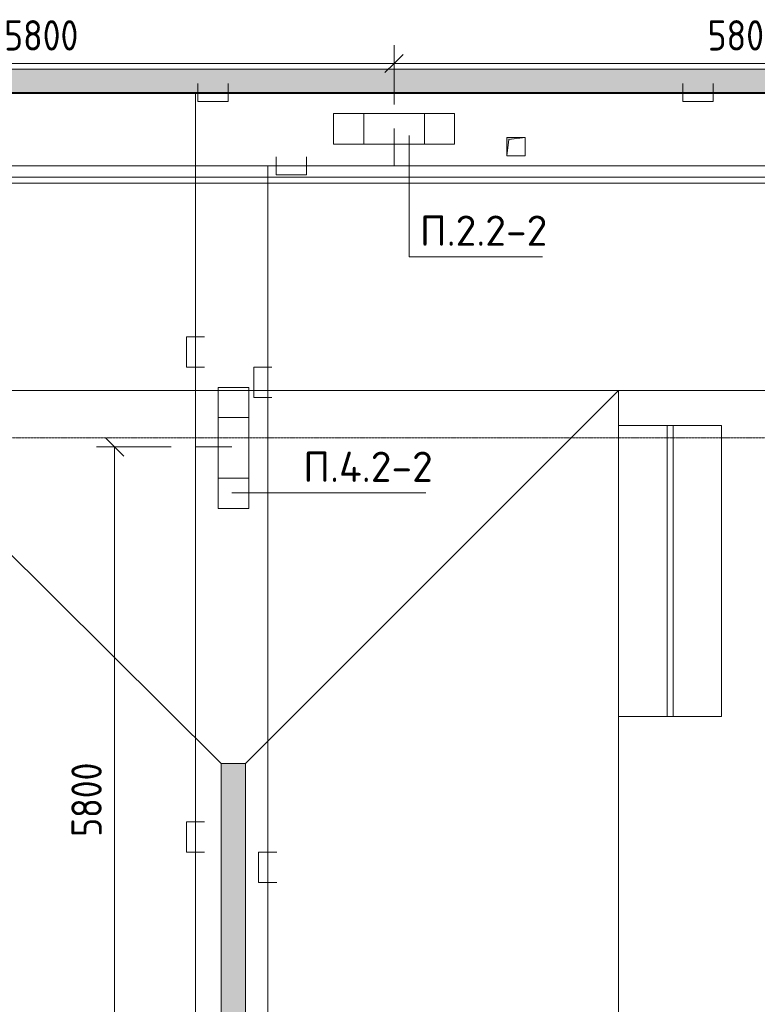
# Model space of a CAD drawing. Header units: millimetres. Extents: x -32229 to 288056, y -13689 to 125138.
# Tile 91 of 193: x 6749 to 12830, y 89378 to 97498. Entities that reach past the tile are written whole.
import ezdxf

# ---------------------------------------------------------------- set-up
doc = ezdxf.new("R2010")
doc.units = ezdxf.units.MM
doc.linetypes.add('ADSK_Линия сетки', pattern=[25, 20, -2.5, 0, -2.5])
for name, color, linetype, lineweight in [('A-ANNO-DIMS', 7, 'Continuous', 9), ('A-ANNO-DIMS-200', 7, 'Continuous', 9), ('A-ANNO-NOTE', 7, 'Continuous', 18), ('A-DETL-THIN', 7, 'Continuous', 9), ('A-FLOR', 7, 'Continuous', 18), ('A-GENM', 7, 'Continuous', 18), ('G-ANNO-TEXT', 7, 'Continuous', 9), ('M-EQPM', 7, 'Continuous', 18), ('S-COLS', 7, 'Continuous', 18), ('S-GRID', 7, 'Continuous', 9)]:
    doc.layers.add(name, color=color, linetype=linetype, lineweight=lineweight)
doc.layers.add('A-DETL', color=7, linetype='Continuous', lineweight=9, true_color=0x00a600)
doc.styles.add('GOST Common_3', font='GOST_Common.ttf', dxfattribs={"width": 0.9, "height": 250})
doc.styles.add('ISOCPEUR', font='isocpeur.ttf', dxfattribs={"height": 250})
doc.dimstyles.new('ГОСТ_2_5_мм2', dxfattribs={"dimscale": 304.8, "dimtxt": 251.428749, "dimasz": 0.492126, "dimexe": 0.492126, "dimexo": 0.656168, "dimgap": 0.098425, "dimtad": 1, "dimdec": 0, "dimdsep": 46, "dimtxsty": 'GOST Common_3', "dimblk1": 'OBLIQUE', "dimblk2": 'OBLIQUE', "dimsah": 1, "dimcen": 0.09, "dimazin": 2, "dimtfac": 1, "dimtdec": 4, "dimtix": 1, "dimtmove": 0, "dimatfit": 3, "dimfxl": 1, "dimtvp": 1, "dimtolj": 1, "dimtzin": 0, "dimarcsym": 2})

# ---------------------------------------------------------------- blocks, each defined once
blk = doc.blocks.new('АР_Лоток - 200х100h_ЛВ1-7240422--02 ЭО')
at = {"layer": 'M-EQPM', "lineweight": 13, "true_color": 0xf3f3f3}
blk.add_hatch(color=7, dxfattribs=at).paths.add_polyline_path([(27367.4, -100), (42000, -100), (42000, 100), (0, 100), (0, -100), (16968.5, -100)])
blk = doc.blocks.new('АР_Лоток - 200х100h_ЛВ1-7240441--02 ЭО')
at = {"layer": 'M-EQPM', "lineweight": 13, "true_color": 0xf3f3f3}
blk.add_hatch(color=7, dxfattribs=at).paths.add_polyline_path([(0, 100), (0, 80), (25, 80), (25, -70), (0, -70), (0, -100), (11815, -100), (11814.21875, 100), (10, 100)])
blk = doc.blocks.new('АР_Канал вертикальный прямоугольный - ВК-V88--02 ЭО')
at = {"layer": 'M-EQPM', "lineweight": 13, "true_color": 0xe2e2e2}
blk.add_hatch(color=254, dxfattribs=at).paths.add_polyline_path([(-75, -75), (-60, 60), (75, 75), (-75, 75)])
at = {"layer": 'M-EQPM', "color": 253, "lineweight": 13, "true_color": 0xaaaaaa}
for p, q in [((75, 75), (-75, 75)), ((-75, 75), (-75, -75)), ((75, 75), (-75, 75)), ((-75, 75), (-75, -75)), ((-75, -75), (-75, 75)), ((-75, 75), (75, 75)), ((-75, -75), (-60, 60)), ((-75, -75), (-60, 60)), ((-60, 60), (75, 75)), ((-60, 60), (75, 75)), ((75, -75), (75, 75)), ((75, 75), (75, -75)), ((-75, -75), (75, -75)), ((75, -75), (-75, -75))]:
    blk.add_line(p, q, dxfattribs=at)
blk = doc.blocks.new('АР-Заполнение деф_ шва - Д_ш_-4425338--02 ЭО')
at = {"layer": 'A-GENM', "color": 253, "lineweight": 13, "true_color": 0xaaaaaa}
for p, q in [((0, 25), (43650, 25)), ((0, -25), (43650, -25))]:
    blk.add_line(p, q, dxfattribs=at)
blk = doc.blocks.new('Наметкина 10_РД_АР_П_rvt-1--02 ЭО')
at = {"layer": 'A-FLOR', "color": 253, "lineweight": 13, "true_color": 0xaaaaaa}
for p, q in [((-19914.7, 97090), (22085.3, 97090)), ((22285.3, 96890), (-19914.7, 96890)), ((22685.3, 96200), (-19914.7, 96200)), ((-19914.7, 96150), (22735.3, 96150)), ((24735.3, 94440), (-19914.7, 94440)), ((8410.3, 91364.2), (5310.3, 94440)), ((5310.3, 94440), (11685.3, 94440)), ((11685.3, 94440), (8610.3, 91365)), ((24735.3, 94440), (11685.3, 94440)), ((11685.3, 94440), (11685.3, 94150)), ((11685.3, 94440), (11685.3, 94150)), ((12085.3, 94150), (12135.3, 94150)), ((11685.3, 91750), (11685.3, 88150)), ((11685.3, 91750), (11685.3, 88150)), ((12135.3, 91750), (12085.3, 91750)), ((8410.3, 91365), (8410.3, 91364.2)), ((8610.3, 91365), (8410.3, 91365)), ((8410.3, 79550), (8410.3, 91364.2)), ((8610.3, 91365), (8610.3, 79350))]:
    blk.add_line(p, q, dxfattribs=at)
at = {"layer": 'S-COLS', "color": 253, "lineweight": 15, "true_color": 0xaaaaaa}
for p, q in [((11685.3, 94150), (11685.3, 91750)), ((12085.3, 94150), (11685.3, 94150)), ((12085.3, 91750), (12085.3, 94150)), ((12135.3, 94150), (12135.3, 91750)), ((12535.3, 94150), (12135.3, 94150)), ((12535.3, 91750), (12535.3, 94150)), ((11685.3, 91750), (12085.3, 91750)), ((12135.3, 91750), (12535.3, 91750))]:
    blk.add_line(p, q, dxfattribs=at)
at = {"layer": 'A-GENM', "color": 253, "lineweight": 13, "true_color": 0xaaaaaa, "rotation": 180}
blk.add_blockref('АР-Заполнение деф_ шва - Д_ш_-4425338--02 ЭО', (22685.3, 96175), dxfattribs=at)
at = {"layer": 'M-EQPM', "color": 253, "lineweight": 13, "true_color": 0xaaaaaa}
for name, p in [('АР_Лоток - 200х100h_ЛВ1-7240422--02 ЭО', (-19914.7, 96990)), ('АР_Канал вертикальный прямоугольный - ВК-V88--02 ЭО', (10840.3, 96450))]:
    blk.add_blockref(name, p, dxfattribs=at)
at = {"layer": 'M-EQPM', "color": 253, "lineweight": 13, "true_color": 0xaaaaaa, "rotation": 90}
blk.add_blockref('АР_Лоток - 200х100h_ЛВ1-7240441--02 ЭО', (8510.3, 79550), dxfattribs=at)
blk = doc.blocks.new('DIMBLOCK111--02 ЭО')
at = {"layer": 'A-ANNO-DIMS-200'}
for p, q in [((7531.4, 93974), (7456.4, 94049)), ((7998.2, 93974), (7381.4, 93974)), ((7531.4, 93974), (7531.4, 88174.3)), ((7531.4, 93974), (7606.4, 93899)), ((7531.4, 93974), (7998.2, 93974)), ((7531.4, 88174.3), (7456.4, 88249.3)), ((8252, 88174.3), (7381.4, 88174.3)), ((7531.4, 88174.3), (7606.4, 88099.3)), ((7531.4, 88174.3), (8252, 88174.3))]:
    blk.add_line(p, q, dxfattribs=at)
at = {"layer": 'A-ANNO-DIMS-200', "color": 0, "insert": (7174.7, 90758.8), "char_height": 250, "width": 756.843, "attachment_point": 1, "rotation": 90, "line_spacing_factor": 1.022761, "style": 'GOST Common_3'}
blk.add_mtext('5800', dxfattribs=at)
blk = doc.blocks.new('_Oblique')
at = {"color": 0, "linetype": 'ByBlock', "lineweight": -2}
blk.add_line((-0.5, -0.5), (0.5, 0.5), dxfattribs=at)
blk = doc.blocks.new('DIMBLOCK133--02 ЭО')
at = {"layer": 'A-ANNO-DIMS-200'}
for p, q in [((4035.4, 97097.6), (4035.4, 97286.6)), ((9835, 96799.3), (9835, 97286.6)), ((4035.4, 97136.6), (4110.4, 97211.6)), ((9835, 97136.6), (9910, 97211.6)), ((4035.4, 97136.6), (3960.4, 97061.6)), ((4035.4, 97136.6), (9835, 97136.6)), ((4035.4, 97136.6), (4035.4, 97097.6)), ((9835, 97136.6), (9760, 97061.6)), ((9835, 97136.6), (9835, 96799.3))]:
    blk.add_line(p, q, dxfattribs=at)
at = {"layer": 'A-ANNO-DIMS-200', "color": 0, "insert": (6619.8, 97493.3), "char_height": 250, "width": 756.843, "attachment_point": 1, "line_spacing_factor": 1.022761, "style": 'GOST Common_3'}
blk.add_mtext('5800', dxfattribs=at)
blk = doc.blocks.new('DIMBLOCK134--02 ЭО')
at = {"layer": 'A-ANNO-DIMS-200'}
for p, q in [((9835, 96799.3), (9835, 97286.6)), ((15635.1, 96804.5), (15635.1, 97286.6)), ((9835, 97136.6), (9910, 97211.6)), ((15635.1, 97136.6), (15710.1, 97211.6)), ((9835, 97136.6), (9760, 97061.6)), ((9835, 97136.6), (15635.1, 97136.6)), ((9835, 97136.6), (9835, 96799.3)), ((15635.1, 97136.6), (15560.1, 97061.6)), ((15635.1, 97136.6), (15635.1, 96804.5))]:
    blk.add_line(p, q, dxfattribs=at)
at = {"layer": 'A-ANNO-DIMS-200', "color": 0, "insert": (12419.7, 97493.3), "char_height": 250, "width": 756.843, "attachment_point": 1, "line_spacing_factor": 1.022761, "style": 'GOST Common_3'}
blk.add_mtext('5800', dxfattribs=at)

msp = doc.modelspace()

# ---------------------------------------------------------------- linework, layer by layer
at = {"layer": 'A-ANNO-NOTE', "color": 5, "lineweight": 9, "true_color": 0x0000ff}
for p, q in [((9334.5, 96724.1), (10334.5, 96724.1)), ((9334.5, 96471.4), (9334.5, 96724.1)), ((9584.5, 96471.4), (9584.5, 96724.1)), ((10084.5, 96724.1), (10084.5, 96471.4)), ((10334.5, 96724.1), (10334.5, 96471.4)), ((10334.5, 96471.4), (9334.5, 96471.4))]:
    msp.add_line(p, q, dxfattribs=at)
at = {"layer": 'A-ANNO-NOTE', "color": 1, "lineweight": 9, "true_color": 0xff0000}
for p, q in [((8383.9, 93465.8), (8383.9, 94465.8)), ((8383.9, 94465.8), (8636.6, 94465.8)), ((8636.6, 94465.8), (8636.6, 93465.8)), ((8383.9, 94215.8), (8636.6, 94215.8)), ((8636.6, 93715.8), (8383.9, 93715.8)), ((8636.6, 93465.8), (8383.9, 93465.8))]:
    msp.add_line(p, q, dxfattribs=at)
at = {"layer": 'A-DETL', "color": 1, "true_color": 0xff0000}
for p, q in [((8216.4, 96972.6), (8216.4, 96822.6)), ((8466.4, 96822.6), (8466.4, 96972.6)), ((12216.4, 96972.6), (12216.4, 96822.6)), ((12466.4, 96822.6), (12466.4, 96972.6)), ((21890.3, 96897.6), (-20779.4, 96897.6)), ((8198.2, 72417.9), (8198.2, 96897.6)), ((8216.4, 96822.6), (8466.4, 96822.6)), ((12216.4, 96822.6), (12466.4, 96822.6)), ((8273.2, 94882.4), (8123.2, 94882.4)), ((8123.2, 94882.4), (8123.2, 94632.4)), ((8123.2, 94632.4), (8273.2, 94632.4)), ((8498.2, 93974), (8198.2, 93974)), ((8273.2, 90882.4), (8123.2, 90882.4)), ((8123.2, 90882.4), (8123.2, 90632.4)), ((8123.2, 90632.4), (8273.2, 90632.4))]:
    msp.add_line(p, q, dxfattribs=at)
at = {"layer": 'A-DETL', "color": 5, "true_color": 0x0000ff}
for p, q in [((9835, 96599.3), (9835, 96292.2)), ((8864, 96367.2), (8864, 96217.2)), ((9114, 96217.2), (9114, 96367.2)), ((27886.3, 96292.2), (-19310.2, 96292.2)), ((8793.2, 73024.2), (8793.2, 96292.2)), ((8864, 96217.2), (9114, 96217.2)), ((8827.6, 94632.4), (8677.6, 94632.4)), ((8677.6, 94632.4), (8677.6, 94382.4)), ((8677.6, 94382.4), (8827.6, 94382.4)), ((8867.6, 90632.4), (8717.6, 90632.4)), ((8717.6, 90632.4), (8717.6, 90382.4)), ((8717.6, 90382.4), (8867.6, 90382.4))]:
    msp.add_line(p, q, dxfattribs=at)
at = {"layer": 'A-DETL-THIN'}
for p, q in [((9959.6, 96542.7), (9959.6, 95542.7)), ((9959.6, 95542.7), (11059.6, 95542.7)), ((8498.2, 93595.4), (10098.2, 93595.4))]:
    msp.add_line(p, q, dxfattribs=at)
at = {"layer": 'S-GRID', "color": 253, "linetype": 'ADSK_Линия сетки', "true_color": 0xaaaaaa}
msp.add_line((131381.2, 94050), (-30593.4, 94050), dxfattribs=at)

# ---------------------------------------------------------------- block references
at = {"lineweight": 5}
msp.add_blockref('Наметкина 10_РД_АР_П_rvt-1--02 ЭО', (0, 0), dxfattribs=at)

# ---------------------------------------------------------------- texts
at = {"layer": 'G-ANNO-TEXT', "char_height": 250, "attachment_point": 1, "line_spacing_factor": 1.139951, "style": 'ISOCPEUR'}
for s, insert, width in [('\\pt600,1200,1800,2400,3000,3600,4200,4800,5400,6000,6600,7200,7800,8400,9000,9600,10200,10800,11400,12000,12600,13200,13800,14400,15000,15600,16200,16800,17400,18000,18600,19200;П.2.2-2', (10047.3, 95883.1), 1068.58), ('\\pt600,1200,1800,2400,3000,3600,4200,4800,5400,6000,6600,7200,7800,8400,9000,9600,10200,10800,11400,12000,12600,13200,13800,14400,15000,15600,16200,16800,17400,18000,18600,19200;П.4.2-2', (9085.8, 93935.8), 1096.86)]:
    msp.add_mtext(s, dxfattribs=dict(at, insert=insert, width=width))

# ---------------------------------------------------------------- dimensions: what is measured, and where the dimension line sits
at = {"layer": 'A-ANNO-DIMS'}
for base, p1, p2, override, picture, middle in [((9835, 97136.6), (4035.4, 96897.6), (9835, 96599.3), {"dimpost": '<>', "dimfxl": 5807.251909}, 'DIMBLOCK133--02 ЭО', (6935.2, 97291.6)), ((15635.1, 97136.6), (9835, 96599.3), (15635.1, 96604.5), {"dimpost": '<>', "dimfxl": 5800.15015}, 'DIMBLOCK134--02 ЭО', (12735, 97291.6))]:
    dim = msp.add_linear_dim(base=base, p1=p1, p2=p2, dimstyle='ГОСТ_2_5_мм2', override=override, dxfattribs=at)
    dim.commit()
    dim.dimension.update_dxf_attribs({"geometry": picture, "text_midpoint": middle})
dim = msp.add_linear_dim(base=(7531.4, 88174.3), p1=(8198.2, 93974), p2=(8452, 88174.3), angle=90, dimstyle='ГОСТ_2_5_мм2', override={"dimpost": '<>', "dimfxl": 5805.260774}, dxfattribs=at)
dim.commit()
dim.dimension.update_dxf_attribs({"geometry": 'DIMBLOCK111--02 ЭО', "text_midpoint": (7376.4, 91074.2)})

doc.saveas('drawing.dxf')
